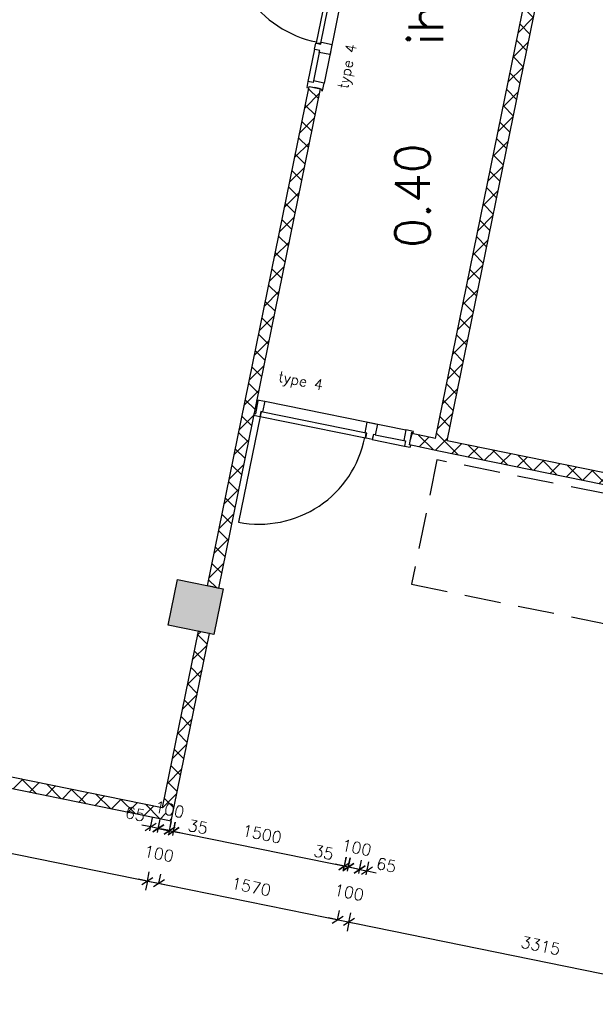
# Model space of a CAD drawing. Extents: x -84256 to 172857, y -58817 to 112048.
# Tile 5 of 90: x -75763 to -70808, y -51814 to -43332. Entities that reach past the tile are written whole.
import ezdxf

# ---------------------------------------------------------------- set-up
doc = ezdxf.new("R2010")
doc.units = 0
doc.header["$LTSCALE"] = 50
doc.header["$MEASUREMENT"] = 0
doc.header["$PDMODE"] = 3
doc.header["$PDSIZE"] = 0.001
doc.linetypes.add('HIDDEN', pattern=[9.375, 6.25, -3.125])
doc.layers.get('0').update_dxf_attribs({"linetype": 'CONTINUOUS'})
doc.layers.get('DEFPOINTS').update_dxf_attribs({"linetype": 'CONTINUOUS'})
for name, color, linetype in [('_BALIES', 8, 'CONTINUOUS'), ('_DETAILNUMMERSTEKST', 4, 'CONTINUOUS'), ('A--A22--_F123-', 9, 'CONTINUOUS'), ('A--A28--_F12--', 7, 'CONTINUOUS'), ('A--L21--', 3, 'CONTINUOUS'), ('A--L22--_F-2--', 7, 'CONTINUOUS'), ('A--L28--', 7, 'CONTINUOUS'), ('A--L28--_F12--', 7, 'CONTINUOUS'), ('A--L32--', 7, 'CONTINUOUS'), ('A--L32--_F123-', 1, 'CONTINUOUS'), ('A--L32--_F123-DRAAIR', 7, 'CONTINUOUS'), ('A--L3A1_VPORTS', 1, 'CONTINUOUS'), ('A--M$1A-_F123-', 1, 'CONTINUOUS'), ('A--T$1A-_F123-_RN', 4, 'CONTINUOUS'), ('TEKST_KOZIJNMERK', 10, 'CONTINUOUS'), ('X--LR---_CP', 7, 'CONTINUOUS')]:
    doc.layers.add(name, color=color, linetype=linetype)
doc.styles.add('ALFA-0_25', font='ROMANS')
doc.styles.add('HIEMSTRA', font='romans.shx')
doc.dimstyles.get("Standard").update_dxf_attribs({"dimscale": 40, "dimtxt": 2.5, "dimasz": 2, "dimexe": 0.3, "dimexo": 0.3, "dimgap": 2, "dimtad": 0, "dimdec": 0, "dimzin": 0, "dimdsep": 46, "dimtxsty": 'HIEMSTRA', "dimblk1": 'OBLIQUE', "dimblk2": 'OBLIQUE', "dimsah": 1, "dimcen": -0.09, "dimdle": 0.3, "dimse1": 1, "dimclrd": 2, "dimclre": 2, "dimclrt": 3, "dimadec": 0, "dimazin": 0, "dimtfac": 1, "dimtdec": 4, "dimtix": 1, "dimtmove": 0, "dimatfit": 3, "dimldrblk": 'OBLIQUE', "dimfxl": 1, "dimtvp": 625, "dimtolj": 1, "dimtzin": 0, "dimarcsym": 0})
doc.dimstyles.new('STANDARD$0', dxfattribs={"dimscale": 50, "dimtxt": 2.5, "dimasz": 2, "dimexe": 2, "dimexo": 0, "dimgap": 2, "dimtad": 1, "dimdec": 0, "dimzin": 0, "dimdsep": 46, "dimtxsty": 'ALFA-0_25', "dimblk1": 'OBLIQUE', "dimblk2": 'OBLIQUE', "dimsah": 1, "dimcen": -3, "dimdle": 2, "dimclrd": 1, "dimclre": 1, "dimclrt": 2, "dimadec": 0, "dimazin": 0, "dimtfac": 0.666667, "dimtofl": 0, "dimtmove": 2, "dimatfit": 3, "dimldrblk": 'OBLIQUE', "dimfxl": 1, "dimtvp": 0.833333, "dimtolj": 1, "dimtzin": 0, "dimarcsym": 0})

# ---------------------------------------------------------------- blocks, each defined once
blk = doc.blocks.new('*U819')
at = {"layer": 'A--A22--_F123-', "linetype": 'Continuous'}
for p, q in [((760.2, 3982.7), (791, 4013.5)), ((858.9, 3966.2), (817, 4008.2)), ((830.2, 3825.2), (745.4, 3910)), ((716.8, 3769.6), (845, 3897.7)), ((801.5, 3684.2), (716.7, 3769)), ((673.4, 3556.4), (801.6, 3684.6)), ((772.8, 3543.2), (688, 3628)), ((744.1, 3402.3), (659.3, 3487)), ((630, 3343.3), (758.2, 3471.5)), ((715.4, 3261.3), (630.6, 3346.1)), ((586.6, 3130.2), (714.8, 3258.4)), ((686.6, 3120.3), (601.9, 3205.1)), ((657.9, 2979.3), (573.1, 3064.1)), ((543.2, 2917.1), (671.3, 3045.2)), ((629.2, 2838.3), (544.4, 2923.1)), ((499.8, 2704), (627.9, 2832.1)), ((600.5, 2697.3), (515.7, 2782.1)), ((571.8, 2556.3), (487, 2641.1)), ((456.4, 2490.8), (584.5, 2619)), ((543, 2415.4), (458.3, 2500.1)), ((412.9, 2277.7), (541.1, 2405.9)), ((514.3, 2274.4), (429.5, 2359.2)), ((485.6, 2133.4), (400.8, 2218.2)), ((369.5, 2064.6), (497.7, 2192.8)), ((456.9, 1992.4), (372.1, 2077.2)), ((326.1, 1851.5), (454.3, 1979.7)), ((428.2, 1851.4), (343.4, 1936.2)), ((399.4, 1710.4), (314.7, 1795.2)), ((282.7, 1638.4), (410.9, 1766.5)), ((370.7, 1569.4), (285.9, 1654.2)), ((239.3, 1425.3), (367.5, 1553.4)), ((342, 1428.5), (257.2, 1513.2)), ((313.3, 1287.5), (228.5, 1372.2)), ((195.9, 1212.1), (324, 1340.3)), ((284.6, 1146.5), (199.8, 1231.3)), ((152.5, 999), (280.6, 1127.2)), ((255.8, 1005.5), (171.1, 1090.3)), ((227.1, 864.5), (142.3, 949.3)), ((109.1, 785.9), (237.2, 914.1)), ((198.4, 723.5), (113.6, 808.3)), ((65.7, 572.8), (193.8, 700.9)), ((169.7, 582.5), (84.9, 667.3)), ((141, 441.5), (56.2, 526.3)), ((22.2, 359.7), (150.4, 487.8)), ((112.3, 300.6), (27.5, 385.3)), ((-21.2, 146.5), (107, 274.7)), ((83.5, 159.6), (-1.3, 244.4)), ((44.2, 29.2), (-30, 103.4)), ((5.9, 3.9), (63.6, 61.6))]:
    blk.add_line(p, q, dxfattribs=at)
blk = doc.blocks.new('*U810')
at = {"layer": 'A--L22--_F-2--', "color": 2, "linetype": 'Continuous'}
for points in [[(-39, 59), (-39, 59), (767.5, 4018.3), (816.5, 4008.3)], [(59, 39), (59, 39), (865.5, 3998.3), (816.5, 4008.3)]]:
    blk.add_lwpolyline(points, dxfattribs=at).dxf.unprotected_set("ltscale", 0)
at = {"linetype": 'Continuous'}
blk.add_blockref('*U819', (0, 0), dxfattribs=at)
blk = doc.blocks.new('*U702')
at = {"layer": 'A--A22--_F123-'}
h = blk.add_hatch(dxfattribs=at)
h.set_pattern_fill('ALFAKRS', color=256, scale=120, style=0, pattern_type=2)
h.set_pattern_definition([(45, (-11252.56, -16955.45), (-84.8528, 84.8528), []), (135, (-11252.56, -16955.45), (-84.8528, -84.8528), [])])
h.paths.add_polyline_path([(0, 0), (10, 49), (6087.2, -1188.9), (6126.2, -1247.9), (6165.2, -1306.9), (-10, -49)])
at = {"layer": 'A--L22--_F-2--', "color": 2, "linetype": 'Continuous'}
for points in [[(6165.2, -1306.9), (6165.2, -1306.9), (-10, -49), (0, 0)], [(0, 0), (10, 49), (6087.2, -1188.9), (6087.2, -1188.9)]]:
    blk.add_lwpolyline(points, dxfattribs=at)
blk = doc.blocks.new('*U824')
at = {"layer": 'A--A22--_F123-', "linetype": 'Continuous'}
for p, q in [((789.1, 4124.1), (917.2, 4252.3)), ((907.9, 4206.5), (823.1, 4291.3)), ((879.2, 4065.5), (794.4, 4150.3)), ((745.7, 3911), (873.8, 4039.2)), ((850.5, 3924.5), (765.7, 4009.3)), ((702.2, 3697.9), (830.4, 3826.1)), ((821.7, 3783.5), (737, 3868.3)), ((793, 3642.6), (708.2, 3727.3)), ((658.8, 3484.8), (787, 3612.9)), ((764.3, 3501.6), (679.5, 3586.3)), ((615.4, 3271.7), (743.6, 3399.8)), ((735.6, 3360.6), (650.8, 3445.4)), ((706.9, 3219.6), (622.1, 3304.4)), ((572, 3058.6), (700.2, 3186.7)), ((678.1, 3078.6), (593.4, 3163.4)), ((528.6, 2845.4), (656.8, 2973.6)), ((649.4, 2937.6), (564.6, 3022.4)), ((620.7, 2796.6), (535.9, 2881.4)), ((485.2, 2632.3), (613.3, 2760.5)), ((592, 2655.6), (507.2, 2740.4)), ((441.8, 2419.2), (569.9, 2547.4)), ((563.3, 2514.7), (478.5, 2599.4)), ((534.5, 2373.7), (449.8, 2458.5)), ((398.4, 2206.1), (526.5, 2334.2)), ((505.8, 2232.7), (421, 2317.5)), ((354.9, 1993), (483.1, 2121.1)), ((477.1, 2091.7), (392.3, 2176.5)), ((448.4, 1950.7), (363.6, 2035.5)), ((311.5, 1779.8), (439.7, 1908)), ((419.7, 1809.7), (334.9, 1894.5)), ((391, 1668.7), (306.2, 1753.5)), ((268.1, 1566.7), (396.3, 1694.9)), ((362.2, 1527.8), (277.4, 1612.5)), ((224.7, 1353.6), (352.9, 1481.8)), ((333.5, 1386.8), (248.7, 1471.6)), ((304.8, 1245.8), (220, 1330.6)), ((181.3, 1140.5), (309.5, 1268.6)), ((276.1, 1104.8), (191.3, 1189.6)), ((137.9, 927.4), (266, 1055.5)), ((247.4, 963.8), (162.6, 1048.6)), ((218.6, 822.8), (133.9, 907.6)), ((94.5, 714.3), (222.6, 842.4)), ((189.9, 681.8), (105.1, 766.6)), ((51.1, 501.1), (179.2, 629.3)), ((161.2, 540.8), (76.4, 625.6)), ((132.5, 399.9), (47.7, 484.6)), ((7.6, 288), (135.8, 416.2)), ((103.8, 258.9), (19, 343.7)), ((-35.8, 74.9), (92.4, 203.1)), ((75, 117.9), (-9.7, 202.7)), ((29.2, -5.9), (-38.5, 61.7))]:
    blk.add_line(p, q, dxfattribs=at)
blk = doc.blocks.new('*U700')
at = {"layer": 'A--L22--_F-2--', "color": 2, "linetype": 'Continuous'}
for points in [[(0, 0), (-49, 10), (827, 4310.2), (876, 4300.2)], [(0, 0), (49, -10), (924.9, 4290.2), (876, 4300.2)]]:
    blk.add_lwpolyline(points, dxfattribs=at).dxf.unprotected_set("ltscale", 0)
at = {"linetype": 'Continuous'}
blk.add_blockref('*U824', (0, 0), dxfattribs=at)
blk = doc.blocks.new('*U701')
at = {"layer": 'A--A22--_F123-'}
h = blk.add_hatch(dxfattribs=at)
h.set_pattern_fill('ALFAKRS', color=256, scale=120, style=0, pattern_type=2)
h.set_pattern_definition([(45, (-17378.76, -15707.54), (-84.8528, 84.8528), []), (135, (-17378.76, -15707.54), (-84.8528, -84.8528), [])])
h.paths.add_polyline_path([(0, 0), (39, -59), (368.4, 1557.8), (319.4, 1567.8), (270.4, 1577.8), (-39, 59)])
at = {"layer": 'A--L22--_F-2--', "color": 2, "linetype": 'Continuous'}
for points in [[(319.4, 1567.8), (270.4, 1577.8), (-39, 59), (-39, 59)], [(39, -59), (39, -59), (368.4, 1557.8), (319.4, 1567.8)]]:
    blk.add_lwpolyline(points, dxfattribs=at)
blk = doc.blocks.new('dr_930type4')
at = {"layer": 'A--L32--_F123-', "color": 1}
for p, q in [((67, 0), (1307, 0)), ((1038, -139), (1322, -139)), ((1057, -93.8), (1307, -93.8))]:
    blk.add_line(p, q, dxfattribs=at)
at = {"layer": 'A--L32--_F123-'}
for points in [[(0, -9), (0, 0), (67, 0), (67, -93.8), (52, -93.8), (52, -139), (0, -139), (0, -121), (12, -121), (12, -9), (0, -9)], [(969, 0), (1055, 0), (1057, 0), (1057, -93.8), (1057, -93.8), (1040, -93.8), (1040, -137), (1038, -139), (986, -139), (984, -137), (984, -93.8), (969, -93.8), (967, -93.8), (967, 0)], [(1374, -9), (1374, 0), (1307, 0), (1307, -93.8), (1322, -93.8), (1322, -139), (1374, -139), (1374, -121), (1362, -121), (1362, -9), (1374, -9)], [(54, -95.6), (54, -135.6), (980.1, -135.6), (977.1, -95.6), (54, -95.6)]]:
    blk.add_lwpolyline(points, close=True, dxfattribs=at)
blk.add_point((1374, 0), dxfattribs=at)
blk.add_point((1374, 0), dxfattribs=at)
at = {"layer": 'A--L32--_F123-DRAAIR', "color": 1}
blk.add_lwpolyline([(54, -135.6), (54, -1065.6, 0.414214), (973, -135.8)], format="xyb", dxfattribs=at)
at = {"layer": 'X--LR---_CP', "color": 1, "linetype": 'Continuous'}
blk.add_point((0, 0), dxfattribs=at)
at = {"layer": 'X--LR---_CP', "color": 1}
blk.add_point((982, 0), dxfattribs=at)
blk = doc.blocks.new('*U823')
at = {"layer": 'A--A22--_F123-', "linetype": 'Continuous'}
for p, q in [((-247.4, 90.1), (-237.9, 99.5)), ((-56.9, -39.4), (-185, 88.7)), ((-181.7, -14), (-96.9, 70.8)), ((-40.7, -42.7), (-0.5, -2.5))]:
    blk.add_line(p, q, dxfattribs=at)
blk = doc.blocks.new('*U808')
at = {"layer": 'A--L22--_F-2--', "color": 2, "linetype": 'Continuous'}
for points in [[(-39, 59), (-39, 59), (-245.1, 101), (-255.1, 52)], [(-10, -49), (-10, -49), (-265.1, 3), (-255.1, 52)]]:
    blk.add_lwpolyline(points, dxfattribs=at).dxf.unprotected_set("ltscale", 0)
at = {"linetype": 'Continuous'}
blk.add_blockref('*U823', (0, 0), dxfattribs=at)
blk = doc.blocks.new('_OBLIQUE')
at = {"color": 0, "linetype": 'ByBlock'}
blk.add_line((-0.5, -0.5), (0.5, 0.5), dxfattribs=at)
blk = doc.blocks.new('*D653')
at = {"layer": 'A--M$1A-_F123-', "color": 2, "lineweight": -2, "transparency": 16777216}
for p, q in [((17311.3, 15113.8), (17327.2, 15192.2)), ((17232.9, 15129.8), (18928, 14784.5)), ((18849.7, 14800.4), (18865.6, 14878.8))]:
    blk.add_line(p, q, dxfattribs=at)
at = {"layer": 'DEFPOINTS', "color": 0, "transparency": 16777216}
for p in [(17311.3, 15113.8), (18849.7, 14800.4), (18849.7, 14800.4)]:
    blk.add_point(p, dxfattribs=at)
at = {"layer": 'A--M$1A-_F123-', "color": 2, "lineweight": -2, "transparency": 16777216, "xscale": 80, "yscale": 80, "zscale": 80}
for p, rotation in [((17311.3, 15113.8), 168.4862903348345), ((18849.7, 14800.4), 348.4862903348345)]:
    blk.add_blockref('_OBLIQUE', p, dxfattribs=dict(at, rotation=rotation))
at = {"layer": 'A--M$1A-_F123-', "color": 3, "transparency": 16777216, "insert": (18106.4, 15084.5), "char_height": 100, "attachment_point": 5, "rotation": 348.48629, "style": 'HIEMSTRA'}
blk.add_mtext('\\A1;1570', dxfattribs=at)
blk = doc.blocks.new('Q020439-')
at = {"layer": 'A--A28--_F12--', "color": 8}
for points in [[(-200, -200), (-200, 200), (200, 200)], [(-200, -200), (200, 200), (200, -200)]]:
    blk.add_solid(points, dxfattribs=at)
at = {"layer": 'A--L28--_F12--', "color": 3, "linetype": 'Continuous'}
blk.add_lwpolyline([(-200, -200), (-200, 200), (200, 200), (200, -200)], close=True, dxfattribs=at)
at = {"layer": 'X--LR---_CP'}
for p in [(-200, 0), (-200, 0), (200, 0)]:
    blk.add_point(p, dxfattribs=at)
blk = doc.blocks.new('*D717')
at = {"color": 2, "linetype": 'ByBlock', "transparency": 16777216}
for p, q in [((17213.3, 15133.8), (17229.2, 15212.2)), ((17311.3, 15113.8), (17327.2, 15192.2)), ((17213.3, 15133.8), (17134.9, 15149.7)), ((17213.3, 15133.8), (17311.3, 15113.8)), ((17311.3, 15113.8), (17389.6, 15097.8))]:
    blk.add_line(p, q, dxfattribs=at)
at = {"layer": 'DEFPOINTS', "color": 0, "linetype": 'ByBlock', "transparency": 16777216}
for p in [(17213.3, 15133.8), (17311.3, 15113.8), (17311.3, 15113.8)]:
    blk.add_point(p, dxfattribs=at)
at = {"color": 2, "linetype": 'ByBlock', "transparency": 16777216, "xscale": 80, "yscale": 80, "zscale": 80}
for p, rotation in [((17213.3, 15133.8), 348.4862903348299), ((17311.3, 15113.8), 168.4862903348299)]:
    blk.add_blockref('_OBLIQUE', p, dxfattribs=dict(at, rotation=rotation))
at = {"color": 3, "linetype": 'ByBlock', "transparency": 16777216, "insert": (17312.2, 15368.8), "char_height": 100, "attachment_point": 5, "rotation": 348.48629, "style": 'HIEMSTRA'}
blk.add_mtext('\\A1;100', dxfattribs=at)
blk = doc.blocks.new('*D726')
at = {"layer": 'A--M$1A-_F123-', "color": 2, "linetype": 'Continuous', "lineweight": -2, "transparency": 16777216}
for p, q in [((18849.7, 14800.4), (18865.6, 14878.8)), ((18947.6, 14780.5), (18963.6, 14858.9)), ((18849.7, 14800.4), (18771.3, 14816.4)), ((18947.6, 14780.5), (19026, 14764.5))]:
    blk.add_line(p, q, dxfattribs=at)
at = {"layer": 'DEFPOINTS', "color": 0, "linetype": 'Continuous', "transparency": 16777216}
for p in [(18849.7, 14800.4), (18947.6, 14780.5), (18947.6, 14780.5)]:
    blk.add_point(p, dxfattribs=at)
at = {"layer": 'A--M$1A-_F123-', "color": 2, "linetype": 'Continuous', "lineweight": -2, "transparency": 16777216, "xscale": 80, "yscale": 80, "zscale": 80}
for p, rotation in [((18849.7, 14800.4), 348.4862903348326), ((18947.6, 14780.5), 168.4862903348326)]:
    blk.add_blockref('_OBLIQUE', p, dxfattribs=dict(at, rotation=rotation))
at = {"layer": 'A--M$1A-_F123-', "color": 3, "linetype": 'Continuous', "transparency": 16777216, "insert": (18948.6, 15035.4), "char_height": 100, "attachment_point": 5, "rotation": 348.48629, "style": 'HIEMSTRA'}
blk.add_mtext('\\A1;100', dxfattribs=at)
blk = doc.blocks.new('*D727')
at = {"layer": 'A--M$1A-_F123-', "color": 2, "linetype": 'Continuous', "lineweight": -2, "transparency": 16777216}
for p, q in [((18869.3, 14796.4), (22274.3, 14102.8)), ((18947.6, 14780.5), (18931.7, 14702.1)), ((22195.9, 14118.8), (22211.9, 14197.2))]:
    blk.add_line(p, q, dxfattribs=at)
at = {"layer": 'DEFPOINTS', "color": 0, "linetype": 'Continuous', "transparency": 16777216}
for p in [(18947.6, 14780.5), (22195.9, 14118.8), (22195.9, 14118.8)]:
    blk.add_point(p, dxfattribs=at)
at = {"layer": 'A--M$1A-_F123-', "color": 2, "linetype": 'Continuous', "lineweight": -2, "transparency": 16777216, "xscale": 80, "yscale": 80, "zscale": 80}
for p, rotation in [((18947.6, 14780.5), 168.4862903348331), ((22195.9, 14118.8), 348.486290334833)]:
    blk.add_blockref('_OBLIQUE', p, dxfattribs=dict(at, rotation=rotation))
at = {"layer": 'A--M$1A-_F123-', "color": 3, "linetype": 'Continuous', "transparency": 16777216, "insert": (20597.7, 14577), "char_height": 100, "attachment_point": 5, "rotation": 348.48629, "style": 'HIEMSTRA'}
blk.add_mtext('\\A1;3315', dxfattribs=at)
blk = doc.blocks.new('*D732')
at = {"layer": 'A--M$1A-_F123-', "color": 2, "linetype": 'Continuous', "lineweight": -2, "transparency": 16777216}
for p, q in [((11191.9, 16360.3), (17291.7, 15117.8)), ((11270.3, 16344.4), (11254.3, 16266)), ((17213.3, 15133.8), (17197.3, 15055.4))]:
    blk.add_line(p, q, dxfattribs=at)
at = {"layer": 'DEFPOINTS', "color": 0, "linetype": 'Continuous', "transparency": 16777216}
for p in [(11270.3, 16344.4), (17213.3, 15133.8), (17213.3, 15133.8)]:
    blk.add_point(p, dxfattribs=at)
at = {"layer": 'A--M$1A-_F123-', "color": 2, "linetype": 'Continuous', "lineweight": -2, "transparency": 16777216, "xscale": 80, "yscale": 80, "zscale": 80}
for p, rotation in [((11270.3, 16344.4), 168.4862903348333), ((17213.3, 15133.8), 348.4862903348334)]:
    blk.add_blockref('_OBLIQUE', p, dxfattribs=dict(at, rotation=rotation))
at = {"layer": 'A--M$1A-_F123-', "color": 3, "linetype": 'Continuous', "transparency": 16777216, "insert": (14267.7, 15866.5), "char_height": 100, "attachment_point": 5, "rotation": 348.48629, "style": 'HIEMSTRA'}
blk.add_mtext('\\A1;6065', dxfattribs=at)
blk = doc.blocks.new('*D735')
at = {"layer": 'A--M$1A-_F123-', "color": 2, "linetype": 'Continuous', "lineweight": -2, "transparency": 16777216}
for p, q in [((17241.9, 15600.2), (17163.5, 15616.1)), ((17234.8, 15565.1), (17257.9, 15678.6)), ((17298.5, 15552.1), (17321.6, 15665.6)), ((17305.6, 15587.2), (17384, 15571.2))]:
    blk.add_line(p, q, dxfattribs=at)
at = {"layer": 'DEFPOINTS', "color": 0, "linetype": 'Continuous', "transparency": 16777216}
for p in [(17234.8, 15565.1), (17298.5, 15552.1), (17305.6, 15587.2)]:
    blk.add_point(p, dxfattribs=at)
at = {"layer": 'A--M$1A-_F123-', "color": 2, "linetype": 'Continuous', "lineweight": -2, "transparency": 16777216, "xscale": 80, "yscale": 80, "zscale": 80}
for p, rotation in [((17241.9, 15600.2), 348.4862903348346), ((17305.6, 15587.2), 168.4862903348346)]:
    blk.add_blockref('_OBLIQUE', p, dxfattribs=dict(at, rotation=rotation))
at = {"layer": 'A--M$1A-_F123-', "color": 3, "linetype": 'Continuous', "transparency": 16777216, "insert": (17108.1, 15711.6), "char_height": 100, "attachment_point": 5, "rotation": 348.48629, "style": 'HIEMSTRA'}
blk.add_mtext('\\A1;65', dxfattribs=at)
blk = doc.blocks.new('*D736')
at = {"color": 2, "linetype": 'ByBlock', "transparency": 16777216}
for p, q in [((17305.6, 15587.2), (17321.6, 15665.6)), ((17403.6, 15567.2), (17419.6, 15645.6)), ((17305.6, 15587.2), (17227.2, 15603.2)), ((17305.6, 15587.2), (17403.6, 15567.2)), ((17403.6, 15567.2), (17482, 15551.3))]:
    blk.add_line(p, q, dxfattribs=at)
at = {"layer": 'DEFPOINTS', "color": 0, "linetype": 'ByBlock', "transparency": 16777216}
for p in [(17305.6, 15587.2), (17403.6, 15567.2), (17403.6, 15567.2)]:
    blk.add_point(p, dxfattribs=at)
at = {"color": 2, "linetype": 'ByBlock', "transparency": 16777216, "xscale": 80, "yscale": 80, "zscale": 80}
for p, rotation in [((17305.6, 15587.2), 348.4862903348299), ((17403.6, 15567.2), 168.4862903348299)]:
    blk.add_blockref('_OBLIQUE', p, dxfattribs=dict(at, rotation=rotation))
at = {"color": 3, "linetype": 'ByBlock', "transparency": 16777216, "insert": (17403, 15749.7), "char_height": 100, "attachment_point": 5, "rotation": 348.48629, "style": 'HIEMSTRA'}
blk.add_mtext('\\A1;100', dxfattribs=at)
blk = doc.blocks.new('*D737')
at = {"layer": 'A--M$1A-_F123-', "color": 2, "linetype": 'Continuous', "lineweight": -2, "transparency": 16777216}
for p, q in [((17396.6, 15532.7), (17418.2, 15646.9)), ((17431, 15526.2), (17452.6, 15640.4)), ((17403.3, 15568.3), (17324.7, 15583.2)), ((17437.7, 15561.8), (17516.3, 15546.9))]:
    blk.add_line(p, q, dxfattribs=at)
at = {"layer": 'DEFPOINTS', "color": 0, "linetype": 'Continuous', "transparency": 16777216}
for p in [(17396.6, 15532.7), (17431, 15526.2), (17437.7, 15561.8)]:
    blk.add_point(p, dxfattribs=at)
at = {"layer": 'A--M$1A-_F123-', "color": 2, "linetype": 'Continuous', "lineweight": -2, "transparency": 16777216, "xscale": 80, "yscale": 80, "zscale": 80}
for p, rotation in [((17403.3, 15568.3), 349.2738793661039), ((17437.7, 15561.8), 169.2738793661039)]:
    blk.add_blockref('_OBLIQUE', p, dxfattribs=dict(at, rotation=rotation))
at = {"layer": 'A--M$1A-_F123-', "color": 3, "linetype": 'Continuous', "transparency": 16777216, "insert": (17647.7, 15600.8), "char_height": 100, "attachment_point": 5, "rotation": 349.27388, "style": 'HIEMSTRA'}
blk.add_mtext('\\A1;35', dxfattribs=at)
blk = doc.blocks.new('*D738')
at = {"layer": 'A--M$1A-_F123-', "color": 2, "linetype": 'Continuous', "lineweight": -2, "transparency": 16777216}
for p, q in [((19032.9, 15198.8), (19056, 15312.3)), ((19096.5, 15185.8), (19119.7, 15299.3)), ((19040, 15233.9), (18961.6, 15249.9)), ((19103.7, 15220.9), (19182.1, 15205))]:
    blk.add_line(p, q, dxfattribs=at)
at = {"layer": 'DEFPOINTS', "color": 0, "linetype": 'Continuous', "transparency": 16777216}
for p in [(19032.9, 15198.8), (19040, 15233.9), (19096.5, 15185.8)]:
    blk.add_point(p, dxfattribs=at)
at = {"layer": 'A--M$1A-_F123-', "color": 2, "linetype": 'Continuous', "lineweight": -2, "transparency": 16777216, "xscale": 80, "yscale": 80, "zscale": 80}
for p, rotation in [((19040, 15233.9), 348.486290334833), ((19103.7, 15220.9), 168.486290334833)]:
    blk.add_blockref('_OBLIQUE', p, dxfattribs=dict(at, rotation=rotation))
at = {"layer": 'A--M$1A-_F123-', "color": 3, "linetype": 'Continuous', "transparency": 16777216, "insert": (19270.5, 15271.2), "char_height": 100, "attachment_point": 5, "rotation": 348.48629, "style": 'HIEMSTRA'}
blk.add_mtext('\\A1;65', dxfattribs=at)
blk = doc.blocks.new('*D739')
at = {"color": 2, "linetype": 'ByBlock', "transparency": 16777216}
for p, q in [((18942, 15253.9), (18863.6, 15269.8)), ((18942, 15253.9), (18958, 15332.2)), ((19040, 15233.9), (19056, 15312.3)), ((19040, 15233.9), (18942, 15253.9)), ((19040, 15233.9), (19118.4, 15217.9))]:
    blk.add_line(p, q, dxfattribs=at)
at = {"layer": 'DEFPOINTS', "color": 0, "linetype": 'ByBlock', "transparency": 16777216}
for p in [(18942, 15253.9), (18942, 15253.9), (19040, 15233.9)]:
    blk.add_point(p, dxfattribs=at)
at = {"color": 2, "linetype": 'ByBlock', "transparency": 16777216, "xscale": 80, "yscale": 80, "zscale": 80}
for p, rotation in [((18942, 15253.9), 348.4862903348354), ((19040, 15233.9), 168.4862903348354)]:
    blk.add_blockref('_OBLIQUE', p, dxfattribs=dict(at, rotation=rotation))
at = {"color": 3, "linetype": 'ByBlock', "transparency": 16777216, "insert": (19013.9, 15421.5), "char_height": 100, "attachment_point": 5, "rotation": 348.48629, "style": 'HIEMSTRA'}
blk.add_mtext('\\A1;100', dxfattribs=at)
blk = doc.blocks.new('*D740')
at = {"layer": 'A--M$1A-_F123-', "color": 2, "linetype": 'Continuous', "lineweight": -2, "transparency": 16777216}
for p, q in [((18908.5, 15262.2), (18830.3, 15279.2)), ((18900.8, 15226.8), (18925.6, 15340.4)), ((18935, 15219.3), (18959.8, 15332.9)), ((18942.7, 15254.7), (19020.9, 15237.7))]:
    blk.add_line(p, q, dxfattribs=at)
at = {"layer": 'DEFPOINTS', "color": 0, "linetype": 'Continuous', "transparency": 16777216}
for p in [(18900.8, 15226.8), (18908.5, 15262.2), (18935, 15219.3)]:
    blk.add_point(p, dxfattribs=at)
at = {"layer": 'A--M$1A-_F123-', "color": 2, "linetype": 'Continuous', "lineweight": -2, "transparency": 16777216, "xscale": 80, "yscale": 80, "zscale": 80}
for p, rotation in [((18908.5, 15262.2), 347.6987013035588), ((18942.7, 15254.7), 167.6987013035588)]:
    blk.add_blockref('_OBLIQUE', p, dxfattribs=dict(at, rotation=rotation))
at = {"layer": 'A--M$1A-_F123-', "color": 3, "linetype": 'Continuous', "transparency": 16777216, "insert": (18730.5, 15380.2), "char_height": 100, "attachment_point": 5, "rotation": 347.6987, "style": 'HIEMSTRA'}
blk.add_mtext('\\A1;35', dxfattribs=at)
blk = doc.blocks.new('*D741')
at = {"layer": 'A--M$1A-_F123-', "color": 2, "lineweight": -2, "transparency": 16777216}
for p, q in [((17437.5, 15560.9), (17453.7, 15640.2)), ((17359.3, 15577.8), (18987.5, 15245.9)), ((18909, 15261), (18925.1, 15340.3))]:
    blk.add_line(p, q, dxfattribs=at)
at = {"layer": 'DEFPOINTS', "color": 0, "transparency": 16777216}
for p in [(17437.5, 15560.9), (18909, 15261), (18909.1, 15261.9)]:
    blk.add_point(p, dxfattribs=at)
at = {"layer": 'A--M$1A-_F123-', "color": 2, "lineweight": -2, "transparency": 16777216, "xscale": 80, "yscale": 80, "zscale": 80}
for p, rotation in [((17437.7, 15561.8), 168.4791329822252), ((18909.1, 15261.9), 348.4791329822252)]:
    blk.add_blockref('_OBLIQUE', p, dxfattribs=dict(at, rotation=rotation))
at = {"layer": 'A--M$1A-_F123-', "color": 3, "transparency": 16777216, "insert": (18199.4, 15539.2), "char_height": 100, "attachment_point": 5, "rotation": 348.47913, "style": 'HIEMSTRA'}
blk.add_mtext('\\A1;1500', dxfattribs=at)
blk = doc.blocks.new('*U821')
at = {"layer": 'A--A22--_F123-', "linetype": 'Continuous'}
for p, q in [((-3141, 588.8), (-3253.1, 700.9)), ((-3197, 600.2), (-3112.3, 685)), ((-3297.8, 669.2), (-3291.4, 675.5)), ((-2927.9, 545.4), (-3056.1, 673.6)), ((-3056.1, 571.5), (-2971.3, 656.3)), ((-2915.1, 542.8), (-2830.3, 627.6)), ((-2714.8, 502), (-2843, 630.1)), ((-2774.1, 514.1), (-2689.3, 598.8)), ((-2633.1, 485.3), (-2548.3, 570.1)), ((-2501.7, 458.6), (-2629.8, 586.7)), ((-2492.1, 456.6), (-2407.3, 541.4)), ((-2288.6, 415.2), (-2416.7, 543.3)), ((-2351.1, 427.9), (-2266.3, 512.7)), ((-2210.1, 399.2), (-2125.4, 484)), ((-2075.4, 371.7), (-2203.6, 499.9)), ((-2069.1, 370.5), (-1984.4, 455.2)), ((-1862.3, 328.3), (-1990.5, 456.5)), ((-1928.2, 341.7), (-1843.4, 426.5)), ((-1787.2, 313), (-1702.4, 397.8)), ((-1649.2, 284.9), (-1777.4, 413.1)), ((-1646.2, 284.3), (-1561.4, 369.1)), ((-1436.1, 241.5), (-1564.2, 369.7)), ((-1505.2, 255.6), (-1420.4, 340.4)), ((-1364.2, 226.9), (-1279.4, 311.6)), ((-1223, 198.1), (-1351.1, 326.3)), ((-1223.2, 198.1), (-1138.4, 282.9)), ((-1009.8, 154.7), (-1138, 282.8)), ((-1082.2, 169.4), (-997.5, 254.2)), ((-941.3, 140.7), (-856.5, 225.5)), ((-796.7, 111.3), (-924.9, 239.4)), ((-800.3, 112), (-715.5, 196.8)), ((-583.6, 67.9), (-711.8, 196)), ((-659.3, 83.3), (-574.5, 168.1)), ((-518.3, 54.6), (-433.5, 139.3)), ((-370.5, 24.4), (-498.7, 152.6)), ((-377.3, 25.8), (-292.5, 110.6)), ((-157.4, -19), (-285.5, 109.2)), ((-236.3, -2.9), (-151.5, 81.9)), ((-95.3, -31.6), (-10.6, 53.2)), ((-1.1, -5.5), (-72.4, 65.8))]:
    blk.add_line(p, q, dxfattribs=at)
blk = doc.blocks.new('*U820')
at = {"layer": 'A--L22--_F-2--', "color": 2, "linetype": 'Continuous'}
for points in [[(0, 0), (10, 49), (-3238.3, 710.7), (-3238.3, 710.7)], [(0, 0), (-10, -49), (-3307.3, 622.7), (-3307.3, 622.7)]]:
    blk.add_lwpolyline(points, dxfattribs=at).dxf.unprotected_set("ltscale", 0)
at = {"linetype": 'Continuous'}
blk.add_blockref('*U821', (0, 0), dxfattribs=at)
blk = doc.blocks.new('A$C33947343')
at = {"layer": '_BALIES', "color": 8, "linetype": 'HIDDEN'}
blk.add_lwpolyline([(13771.7, -6619), (10473.2, -5953.1), (10254.6, -7026.1), (13551.8, -7697.9)], close=True, dxfattribs=at)
at = {"layer": 'TEKST_KOZIJNMERK'}
blk.add_line((8964.6, -4459.1), (8964.6, -4459.1), dxfattribs=at)
at = {"layer": 'A--L21--', "linetype": 'Continuous'}
for name, p in [('*U810', (10500.9, -5828.9)), ('*U700', (8545.8, -7048.1)), ('*U808', (10500.9, -5828.9)), ('*U820', (13798.2, -6500.6)), ('*U701', (8146.6, -9007.8)), ('*U702', (2020.4, -7759.9))]:
    blk.add_blockref(name, p, dxfattribs=at)
at = {"layer": 'A--L28--', "linetype": 'Continuous', "rotation": 78.486290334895}
blk.add_blockref('Q020439-', (8395.6, -7221.1), dxfattribs=at)
at = {"layer": 'A--L32--', "linetype": 'Continuous'}
for p, rotation in [((9763.2, -1427.5), 258.486290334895), ((8925.3, -5435.5), 348.4862903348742)]:
    blk.add_blockref('dr_930type4', p, dxfattribs=dict(at, rotation=rotation))
at = {"layer": '_DETAILNUMMERSTEKST', "style": 'ALFA-0_25'}
blk.add_text('ih10', height=300, rotation=90, dxfattribs=at).set_placement((10528, -2380.3))
at = {"layer": 'A--T$1A-_F123-_RN', "style": 'ALFA-0_25'}
blk.add_text('0.40', height=300, rotation=90, dxfattribs=at).set_placement((10413.4, -4127.7))
at = {"layer": 'TEKST_KOZIJNMERK', "style": 'HIEMSTRA'}
for rotation, p in [(78.486, (9705.3, -2763.8)), (348.486, (9101.8, -5277.6))]:
    blk.add_text('type 4', height=90, rotation=rotation, dxfattribs=at).set_placement(p)
at = {"layer": 'A--M$1A-_F123-', "linetype": 'Continuous'}
for p1, p2, picture, middle in [((2038.2, -8371), (7981.1, -9581.6), '*D732', (5035.6, -8848.9)), ((9617.5, -9914.9), (9715.5, -9934.9), '*D726', (9716.4, -9679.9)), ((9715.5, -9934.9), (12963.8, -10596.6), '*D727', (11365.6, -10138.3))]:
    dim = blk.add_aligned_dim(p1=p1, p2=p2, distance=0, dimstyle='STANDARD$0', override={"dimscale": 40, "dimtxsty": 'HIEMSTRA', "dimclrd": 2, "dimclre": 2, "dimclrt": 3, "dimtfac": 1}, dxfattribs=at)
    dim.commit()
    dim.dimension.update_dxf_attribs({"geometry": picture, "text_midpoint": middle, "insert": (-9232.1, -24715.4)})
for base, p1, p2, angle, picture, middle in [((8171.5, -9148.1), (8073.5, -9128.2), (8171.5, -9148.1), 348.48629, '*D736', (8170.9, -8965.7)), ((9709.9, -9461.5), (9807.9, -9481.5), (9709.9, -9461.5), 168.48629, '*D739', (9781.8, -9293.8))]:
    dim = blk.add_linear_dim(base=base, p1=p1, p2=p2, angle=angle, dimstyle='Standard', dxfattribs=at)
    dim.commit()
    dim.dimension.update_dxf_attribs({"geometry": picture, "text_midpoint": middle, "dimtype": 129, "insert": (-9232.1, -24715.4)})
for base, p1, p2, angle, picture, middle in [((8073.5, -9128.2), (8002.7, -9150.3), (8066.3, -9163.3), 348.48629, '*D735', (7876, -9003.7)), ((8205.6, -9153.6), (8164.4, -9182.7), (8198.8, -9189.2), 349.27388, '*D737', (8415.6, -9114.6)), ((9676.4, -9453.2), (9702.9, -9496.1), (9668.7, -9488.6), 167.6987, '*D740', (9498.4, -9335.2)), ((9807.9, -9481.5), (9864.4, -9529.5), (9800.7, -9516.6), 168.48629, '*D738', (10038.3, -9444.2))]:
    dim = blk.add_linear_dim(base=base, p1=p1, p2=p2, angle=angle, dimstyle='STANDARD$0', override={"dimscale": 40, "dimtxsty": 'HIEMSTRA', "dimclrd": 2, "dimclre": 2, "dimclrt": 3, "dimtfac": 1}, dxfattribs=at)
    dim.commit()
    dim.dimension.update_dxf_attribs({"geometry": picture, "text_midpoint": middle, "dimtype": 129, "insert": (-9232.1, -24715.4)})
at = {"layer": 'A--M$1A-_F123-'}
dim = blk.add_aligned_dim(p1=(8205.4, -9154.5), p2=(9676.8, -9454.4), distance=1, text='1500', dimstyle='Standard', dxfattribs=at)
dim.commit()
dim.dimension.update_dxf_attribs({"geometry": '*D741', "text_midpoint": (8967.3, -9176.1), "insert": (-9232.1, -24715.4)})
at = {"layer": 'A--M$1A-_F123-', "linetype": 'Continuous'}
dim = blk.add_aligned_dim(p1=(7981.1, -9581.6), p2=(8079.1, -9601.6), distance=0, dimstyle='Standard', dxfattribs=at)
dim.commit()
dim.dimension.update_dxf_attribs({"geometry": '*D717', "text_midpoint": (8080, -9346.6), "insert": (-9232.1, -24715.4)})
at = {"layer": 'A--M$1A-_F123-'}
dim = blk.add_aligned_dim(p1=(8079.1, -9601.6), p2=(9617.5, -9914.9), distance=0, dimstyle='Standard', dxfattribs=at)
dim.commit()
dim.dimension.update_dxf_attribs({"geometry": '*D653', "text_midpoint": (8874.3, -9630.9), "insert": (-9232.1, -24715.4)})

msp = doc.modelspace()

# ---------------------------------------------------------------- block references
at = {"layer": 'A--L3A1_VPORTS'}
msp.add_blockref('A$C33947343', (-82644.2, -41169.9), dxfattribs=at)

doc.saveas('drawing.dxf')
